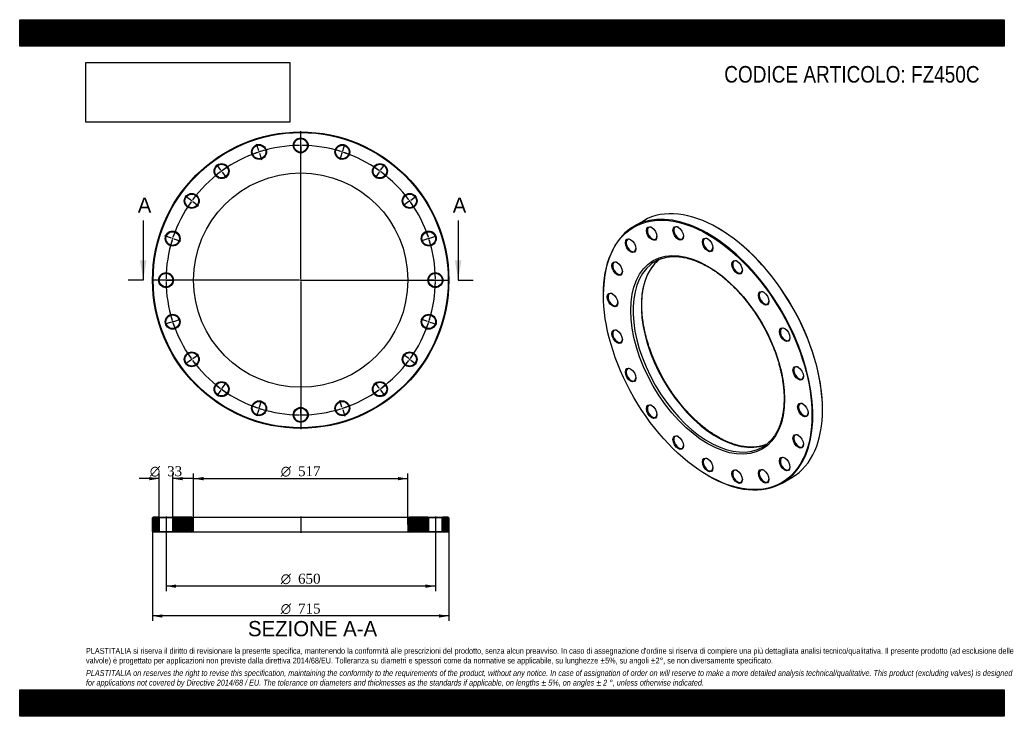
# Model space of a CAD drawing. Header units: millimetres. Extents: x 0 to 2376, y 0 to 1680.
import ezdxf
from ezdxf.enums import TextEntityAlignment as Align
from ezdxf.lldxf.tags import DXFTag

# ---------------------------------------------------------------- set-up
doc = ezdxf.new("R2010")
doc.units = ezdxf.units.MM
doc.header["$LTSCALE"] = 8
for name, color, linetype in [('Default', 7, 'Continuous'), ('DV2_Default', 7, 'Continuous'), ('DV3_Default', 7, 'Continuous'), ('FZ450C', 7, 'Continuous')]:
    doc.layers.add(name, color=color, linetype=linetype)
doc.styles.add('SEACAD_Solid_Edge_ANSI', font='seans.ttf')
doc.styles.add('SEACAD_Solid_Edge_ANSI1_Symbols', font='semeca1.ttf')
doc.styles.add('SEACAD_Times_New_Roman', font='times.ttf')
tags = doc.linetypes.add('CENTER2', pattern=[28.575, 19.05, -3.175, 3.175, -3.175]).pattern_tags.tags
tags[10:11] = [DXFTag(74, 4), DXFTag(75, 0), DXFTag(340, '0'), DXFTag(46, 0.0), DXFTag(50, 0.0), DXFTag(44, 0.0), DXFTag(45, 0.0)]
tags[8:9] = [DXFTag(74, 4), DXFTag(75, 0), DXFTag(340, '0'), DXFTag(46, 0.0), DXFTag(50, 0.0), DXFTag(44, 0.0), DXFTag(45, 0.0)]
tags[6:7] = [DXFTag(74, 4), DXFTag(75, 0), DXFTag(340, '0'), DXFTag(46, 0.0), DXFTag(50, 0.0), DXFTag(44, 0.0), DXFTag(45, 0.0)]
tags[4:5] = [DXFTag(74, 4), DXFTag(75, 0), DXFTag(340, '0'), DXFTag(46, 0.0), DXFTag(50, 0.0), DXFTag(44, 0.0), DXFTag(45, 0.0)]
picture_1 = doc.add_image_def('image1.jpg', size_in_pixel=(4302, 1260))

# ---------------------------------------------------------------- blocks, each defined once
blk = doc.blocks.new('SE')
at = {"layer": 'FZ450C', "color": 7, "linetype": 'Continuous'}
for p, q in [((1505.8, 1195.3), (1482.5, 1181.8)), ((1685.6, 1177), (1684.6, 1177.6)), ((1408.5, 1018.1), (1408.5, 1016.9)), ((1937.4, 739.7), (1937.4, 740.9)), ((1660.2, 580.9), (1661.2, 580.3)), ((1840, 562.6), (1863.3, 576.1))]:
    blk.add_line(p, q, dxfattribs=at)
for centre, major_axis in [((1660.2, 871.6), (-178, 308.3)), ((1525.1, 1164.3), (9, -15.6)), ((1589.2, 1165), (9, -15.6)), ((1660.2, 871.6), (131.3, -227.3)), ((1474.3, 1134.9), (9, -15.6)), ((1660.2, 1136.9), (9, -15.6)), ((1441.6, 1079.8), (9, -15.6)), ((1731.2, 1083), (9, -15.6)), ((1430.4, 1004.3), (9, -15.6)), ((1795.3, 1008.3), (9, -15.6)), ((1441.6, 915.8), (9, -15.6)), ((1846.1, 920.2), (9, -15.6)), ((1474.3, 822.9), (9, -15.6)), ((1878.7, 827.4), (9, -15.6)), ((1525.1, 734.9), (9, -15.6)), ((1890, 738.9), (9, -15.6)), ((1589.2, 660.2), (9, -15.6)), ((1878.7, 663.4), (9, -15.6)), ((1660.2, 606.2), (9, -15.6)), ((1846.1, 608.3), (9, -15.6)), ((1731.2, 578.2), (9, -15.6)), ((1795.3, 578.9), (9, -15.6))]:
    blk.add_ellipse(centre, major_axis=major_axis, ratio=0.57735, dxfattribs=at)
for centre, major_axis, start_param, end_param in [((1684.6, 885.7), (-178.8, 309.6), 3.141593, 6.283185), ((1661.2, 872.2), (178.8, -309.6), 0, 3.926991), ((1526.2, 1164.9), (-8.3, 14.3), 0, 3.882511), ((1526.2, 1164.9), (-8.3, 14.3), 5.542267, 6.283185), ((1590.2, 1165.6), (-8.3, 14.3), 0, 3.882511), ((1590.2, 1165.6), (-8.3, 14.3), 5.542267, 6.283185), ((1685.6, 886.3), (178, -308.3), 0.785398, 2.356194), ((1475.3, 1135.5), (-8.3, 14.3), 0, 3.882511), ((1475.3, 1135.5), (-8.3, 14.3), 5.542267, 6.283185), ((1661.2, 1137.6), (-8.3, 14.3), 0, 3.882511), ((1661.2, 1137.6), (-8.3, 14.3), 5.542267, 6.283185), ((1442.7, 1080.4), (-8.3, 14.3), 0, 3.882511), ((1442.7, 1080.4), (-8.3, 14.3), 5.542267, 6.283185), ((1682.8, 884.6), (129.3, -223.9), 3.229197, 6.19654), ((1663, 873.2), (-129.3, 223.9), 0, 0.087316), ((1663, 873.2), (-129.3, 223.9), 6.195993, 6.283185), ((1682.8, 884.6), (129.3, -223.9), 3.21826, 3.229197), ((1732.3, 1083.6), (-8.3, 14.3), 0, 3.882511), ((1732.3, 1083.6), (-8.3, 14.3), 5.542267, 6.283185), ((1663, 873.2), (-129.3, 223.9), 0.087316, 3.053248), ((1796.3, 1008.9), (-8.3, 14.3), 0, 3.882511), ((1796.3, 1008.9), (-8.3, 14.3), 5.542267, 6.283185), ((1431.4, 1004.9), (-8.3, 14.3), 0, 3.882511), ((1431.4, 1004.9), (-8.3, 14.3), 5.542267, 6.283185), ((1442.7, 916.4), (-8.3, 14.3), 0, 3.882511), ((1442.7, 916.4), (-8.3, 14.3), 5.542267, 6.283185), ((1847.2, 920.8), (-8.3, 14.3), 0, 3.882511), ((1847.2, 920.8), (-8.3, 14.3), 5.542267, 6.283185), ((1475.3, 823.6), (-8.3, 14.3), 0, 3.882511), ((1475.3, 823.6), (-8.3, 14.3), 5.542267, 6.283185), ((1879.8, 828), (-8.3, 14.3), 0, 3.882511), ((1879.8, 828), (-8.3, 14.3), 5.542267, 6.283185), ((1526.2, 735.5), (-8.3, 14.3), 0, 3.882511), ((1526.2, 735.5), (-8.3, 14.3), 5.542267, 6.283185), ((1891.1, 739.5), (-8.3, 14.3), 0, 3.882511), ((1891.1, 739.5), (-8.3, 14.3), 5.542267, 6.283185), ((1590.2, 660.8), (-8.3, 14.3), 0, 3.882511), ((1590.2, 660.8), (-8.3, 14.3), 5.542267, 6.283185), ((1879.8, 664), (-8.3, 14.3), 0, 3.882511), ((1879.8, 664), (-8.3, 14.3), 5.542267, 6.283185), ((1663, 873.2), (-129.3, 223.9), 3.053248, 3.229214), ((1682.8, 884.6), (129.3, -223.9), -0.086645, -0.076667), ((1661.2, 606.8), (-8.3, 14.3), 0, 3.882511), ((1661.2, 606.8), (-8.3, 14.3), 5.542267, 6.283185), ((1847.2, 608.9), (-8.3, 14.3), 0, 3.882511), ((1847.2, 608.9), (-8.3, 14.3), 5.542267, 6.283185), ((1732.3, 578.8), (-8.3, 14.3), 5.542267, 6.283185), ((1796.3, 579.5), (-8.3, 14.3), 5.542267, 6.283185), ((1661.2, 872.2), (178.8, -309.6), 5.497787, 6.283185), ((1732.3, 578.8), (-8.3, 14.3), 0, 3.882511), ((1796.3, 579.5), (-8.3, 14.3), 0, 3.882511)]:
    blk.add_ellipse(centre, major_axis=major_axis, ratio=0.57735, start_param=start_param, end_param=end_param, dxfattribs=at)
for points, knots in [([(1684.8, 673.8), (1683.4, 674.6), (1679.8, 676.7), (1673.3, 680.8), (1665.9, 685.8), (1658.4, 691.2), (1651, 696.9), (1643.6, 703), (1636.3, 709.3), (1629, 716), (1621.9, 722.9), (1614.8, 730.2), (1607.9, 737.7), (1601.1, 745.4), (1594.5, 753.4), (1588, 761.6), (1581.6, 770), (1575.5, 778.6), (1569.5, 787.5), (1563.7, 796.4), (1558.1, 805.5), (1552.7, 814.8), (1547.6, 824.2), (1542.7, 833.7), (1538, 843.2), (1533.6, 852.9), (1529.4, 862.6), (1525.5, 872.3), (1521.9, 882.1), (1518.5, 891.8), (1515.5, 901.6), (1512.7, 911.3), (1510.2, 921), (1508, 930.6), (1506.1, 940.1), (1504.5, 949.5), (1503.2, 958.9), (1502.2, 968), (1501.6, 977.1), (1501.2, 986), (1501.2, 994.7), (1501.4, 1003.2), (1502, 1011.5), (1502.8, 1019.6), (1504, 1027.4), (1505.5, 1035), (1507.3, 1042.4), (1509.3, 1049.5), (1511.7, 1056.3), (1514.3, 1062.8), (1517.3, 1069), (1520.5, 1074.8), (1523.9, 1080.4), (1527.7, 1085.6), (1531.7, 1090.6), (1536, 1095.1), (1539.9, 1098.7), (1542.2, 1100.6), (1543.1, 1101.3)], [0, 0, 0, 0, 0.009524, 0.027649, 0.045778, 0.063908, 0.082041, 0.100177, 0.118316, 0.136457, 0.154602, 0.172749, 0.190899, 0.209051, 0.227205, 0.245361, 0.263518, 0.281677, 0.299837, 0.317998, 0.33616, 0.354322, 0.372484, 0.390645, 0.408806, 0.426966, 0.445125, 0.463282, 0.481438, 0.499591, 0.517743, 0.535892, 0.554038, 0.572182, 0.590322, 0.608459, 0.626592, 0.644723, 0.66285, 0.680974, 0.699095, 0.717214, 0.735331, 0.753448, 0.771565, 0.789685, 0.807809, 0.825939, 0.844079, 0.862233, 0.880405, 0.898598, 0.916818, 0.935068, 0.953352, 0.971672, 0.990029, 1, 1, 1, 1]), ([(1545.2, 1102.5), (1545.8, 1102.8), (1548.1, 1103.7), (1552.7, 1105.2), (1558.7, 1106.7), (1565, 1107.8), (1571.4, 1108.6), (1577.9, 1108.9), (1584.6, 1108.8), (1591.4, 1108.3), (1598.4, 1107.5), (1605.4, 1106.2), (1612.6, 1104.5), (1619.8, 1102.5), (1627.1, 1100), (1634.5, 1097.2), (1642, 1094), (1649.4, 1090.4), (1656.9, 1086.4), (1664.5, 1082.1), (1672, 1077.4), (1679.5, 1072.4), (1686.9, 1067), (1694.4, 1061.3), (1701.8, 1055.3), (1709.1, 1049), (1716.3, 1042.3), (1723.5, 1035.4), (1730.5, 1028.2), (1737.4, 1020.7), (1744.2, 1013), (1750.9, 1005), (1757.4, 996.8), (1763.8, 988.4), (1770, 979.8), (1776, 971), (1781.8, 962), (1787.4, 952.9), (1792.7, 943.7), (1797.9, 934.3), (1802.8, 924.8), (1807.5, 915.3), (1812, 905.6), (1816.1, 895.9), (1820.1, 886.2), (1823.7, 876.4), (1827.1, 866.7), (1830.2, 856.9), (1833, 847.2), (1835.5, 837.5), (1837.7, 827.9), (1839.6, 818.4), (1841.2, 809), (1842.5, 799.6), (1843.5, 790.4), (1844.2, 781.4), (1844.6, 772.5), (1844.7, 763.8), (1844.4, 755.2), (1843.9, 746.9), (1843, 738.8), (1841.9, 731), (1840.4, 723.3), (1838.7, 716), (1836.6, 708.9), (1834.3, 702.1), (1831.7, 695.5), (1828.8, 689.3), (1825.6, 683.4), (1822.1, 677.8), (1818.4, 672.6), (1814.4, 667.6), (1810.2, 663.1), (1806.2, 659.3), (1803.8, 657.4), (1802.7, 656.6)], [0, 0, 0, 0, 0.004179, 0.018278, 0.032358, 0.046414, 0.060444, 0.074446, 0.088423, 0.102376, 0.116308, 0.130223, 0.144123, 0.158012, 0.171894, 0.185769, 0.19964, 0.213509, 0.227377, 0.241245, 0.255114, 0.268984, 0.282855, 0.296729, 0.310605, 0.324483, 0.338363, 0.352245, 0.366129, 0.380016, 0.393904, 0.407793, 0.421685, 0.435577, 0.44947, 0.463365, 0.47726, 0.491155, 0.505051, 0.518947, 0.532842, 0.546737, 0.560631, 0.574525, 0.588417, 0.602308, 0.616198, 0.630086, 0.643972, 0.657856, 0.671738, 0.685617, 0.699494, 0.713368, 0.72724, 0.741109, 0.754976, 0.768841, 0.782704, 0.796565, 0.810427, 0.824289, 0.838152, 0.852018, 0.865889, 0.879768, 0.893657, 0.907559, 0.921477, 0.935416, 0.949378, 0.963365, 0.97738, 0.991423, 1, 1, 1, 1]), ([(1800.7, 655.4), (1800.2, 655.2), (1798, 654.2), (1793.5, 652.8), (1787.5, 651.2), (1781.3, 650.1), (1774.9, 649.3), (1768.4, 649), (1761.7, 649), (1754.9, 649.5), (1747.9, 650.3), (1740.9, 651.6), (1733.7, 653.2), (1726.5, 655.2), (1719.2, 657.7), (1711.8, 660.5), (1704.4, 663.6), (1696.9, 667.2), (1690.3, 670.7), (1686.5, 672.8), (1684.8, 673.8)], [0, 0, 0, 0, 0.014488, 0.074467, 0.134367, 0.194167, 0.253854, 0.313427, 0.372888, 0.432248, 0.491518, 0.550713, 0.609847, 0.668933, 0.727983, 0.787007, 0.846014, 0.905011, 0.964004, 1, 1, 1, 1])]:
    blk.add_open_spline(points, degree=3, knots=knots, dxfattribs=at)
blk = doc.blocks.new('SE1')
at = {"layer": 'Default', "color": 7, "linetype": 'CENTER2'}
for start, end in [(108.5289, 125.4711), (90.5289, 107.4711), (72.5289, 89.4711), (54.5289, 71.4711), (126.5289, 143.4711), (36.5289, 53.4711), (144.5289, 161.4711), (18.5289, 35.4711), (162.5289, 179.4711), (0.5289, 17.4711), (180.5289, 197.4711), (342.5289, 359.4711), (198.5289, 215.4711), (324.5289, 341.4711), (216.5289, 233.4711), (306.5289, 323.4711), (234.5289, 251.4711), (288.5289, 305.4711), (252.5289, 269.4711), (270.5289, 287.4711)]:
    blk.add_arc((678.1, 1051.9), 325, start, end, dxfattribs=at)
at = {"layer": 'DV2_Default', "color": 7, "linetype": 'CENTER2'}
for p, q in [((678.1, 1054.9), (678.1, 1411.1)), ((576.8, 1363.8), (571.6, 1379.8)), ((678.1, 1379.9), (678.1, 1396.6)), ((678.1, 1375.4), (678.1, 1378.4)), ((779.5, 1363.8), (784.7, 1379.8)), ((578.2, 1359.6), (577.3, 1362.4)), ((578.6, 1358.1), (583.8, 1342.2)), ((678.1, 1373.9), (678.1, 1357.1)), ((777.7, 1358.1), (772.5, 1342.2)), ((778.1, 1359.6), (779, 1362.4)), ((485.4, 1317.2), (475.5, 1330.8)), ((870.9, 1317.2), (880.8, 1330.8)), ((488, 1313.6), (486.2, 1316)), ((488.9, 1312.4), (498.7, 1298.8)), ((867.4, 1312.4), (857.6, 1298.8)), ((868.3, 1313.6), (870.1, 1316)), ((412.8, 1244.7), (399.2, 1254.5)), ((416.4, 1242), (414, 1243.8)), ((417.6, 1241.2), (431.2, 1231.3)), ((938.7, 1241.2), (925.1, 1231.3)), ((939.9, 1242), (942.3, 1243.8)), ((943.5, 1244.7), (957.1, 1254.5)), ((366.2, 1153.2), (350.3, 1158.4)), ((370.5, 1151.9), (367.6, 1152.8)), ((371.9, 1151.4), (387.8, 1146.2)), ((984.4, 1151.4), (968.5, 1146.2)), ((985.8, 1151.9), (988.7, 1152.8)), ((990.1, 1153.2), (1006, 1158.4)), ((675.1, 1051.9), (318.9, 1051.9)), ((350.1, 1051.9), (333.4, 1051.9)), ((354.6, 1051.9), (351.6, 1051.9)), ((356.1, 1051.9), (372.9, 1051.9)), ((679.6, 1051.9), (676.6, 1051.9)), ((678.1, 1053.4), (678.1, 1050.4)), ((678.1, 1048.9), (678.1, 692.6)), ((681.1, 1051.9), (1037.4, 1051.9)), ((1000.1, 1051.9), (983.4, 1051.9)), ((1000.1, 1051.9), (984.9, 1051.9)), ((1001.6, 1051.9), (1004.6, 1051.9)), ((1001.6, 1051.9), (1004.6, 1051.9)), ((1006.1, 1051.9), (1021.4, 1051.9)), ((1006.1, 1051.9), (1022.9, 1051.9)), ((366.2, 950.5), (350.3, 945.4)), ((370.5, 951.9), (367.6, 951)), ((371.9, 952.4), (387.8, 957.6)), ((984.4, 952.4), (968.5, 957.6)), ((985.8, 951.9), (988.7, 951)), ((990.1, 950.5), (1006, 945.4)), ((412.8, 859.1), (399.2, 849.2)), ((416.4, 861.7), (414, 860)), ((417.6, 862.6), (431.2, 872.5)), ((938.7, 862.6), (925.1, 872.5)), ((939.9, 861.7), (942.3, 860)), ((943.5, 859.1), (957.1, 849.2)), ((485.4, 786.5), (475.5, 773)), ((488, 790.2), (486.2, 787.7)), ((488.9, 791.4), (498.7, 804.9)), ((867.4, 791.4), (857.6, 804.9)), ((868.3, 790.2), (870.1, 787.7)), ((870.9, 786.5), (880.8, 773)), ((578.6, 745.6), (583.8, 761.6)), ((777.7, 745.6), (772.5, 761.6)), ((576.8, 739.9), (571.6, 724)), ((578.2, 744.2), (577.3, 741.4)), ((678.1, 729.9), (678.1, 746.6)), ((778.1, 744.2), (779, 741.4)), ((779.5, 739.9), (784.7, 724)), ((678.1, 728.4), (678.1, 725.4)), ((678.1, 723.9), (678.1, 707.1))]:
    blk.add_line(p, q, dxfattribs=at)
for start, end in [(108.5289, 111.4818), (107.7356, 108.2644), (104.5182, 107.4711), (90.5289, 93.4818), (89.7356, 90.2644), (86.5182, 89.4711), (72.5289, 75.4818), (71.7356, 72.2644), (68.5182, 71.4711), (126.5289, 129.4818), (125.7356, 126.2644), (122.5182, 125.4711), (54.5289, 57.4818), (53.7356, 54.2644), (50.5182, 53.4711), (144.5289, 147.4818), (143.7356, 144.2644), (140.5182, 143.4711), (36.5289, 39.4818), (35.7356, 36.2644), (32.5182, 35.4711), (158.5182, 161.4711), (18.5289, 21.4818), (162.5289, 165.4818), (161.7356, 162.2644), (17.7356, 18.2644), (14.5182, 17.4711), (176.5182, 179.4711), (0.5289, 3.4818), (0.5289, 3.2174), (179.7356, 180.2644), (180.5289, 183.4818), (356.5182, 359.4711), (356.7826, 359.4711), (359.7356, 0.2644), (359.7356, 0.2644), (194.5182, 197.4711), (197.7356, 198.2644), (341.7356, 342.2644), (342.5289, 345.4818), (198.5289, 201.4818), (338.5182, 341.4711), (212.5182, 215.4711), (215.7356, 216.2644), (216.5289, 219.4818), (320.5182, 323.4711), (323.7356, 324.2644), (324.5289, 327.4818), (230.5182, 233.4711), (233.7356, 234.2644), (234.5289, 237.4818), (302.5182, 305.4711), (305.7356, 306.2644), (306.5289, 309.4818), (248.5182, 251.4711), (251.7356, 252.2644), (252.5289, 255.4818), (284.5182, 287.4711), (287.7356, 288.2644), (288.5289, 291.4818), (266.5182, 269.4711), (269.7356, 270.2644), (270.5289, 273.4818)]:
    blk.add_arc((678.1, 1051.9), 325, start, end, dxfattribs=at)
at = {"layer": 'FZ450C', "color": 7, "linetype": 'Continuous'}
for centre, radius in [((678.1, 1051.9), 357.5), ((678.1, 1051.9), 356), ((577.7, 1361), 18), ((678.1, 1376.9), 18), ((678.1, 1376.9), 16.5), ((778.6, 1361), 18), ((577.7, 1361), 16.5), ((778.6, 1361), 16.5), ((487.1, 1314.8), 18), ((487.1, 1314.8), 16.5), ((869.2, 1314.8), 18), ((869.2, 1314.8), 16.5), ((678.1, 1051.9), 258.5), ((415.2, 1242.9), 18), ((415.2, 1242.9), 16.5), ((941.1, 1242.9), 18), ((941.1, 1242.9), 16.5), ((369.1, 1152.3), 18), ((369.1, 1152.3), 16.5), ((987.2, 1152.3), 18), ((987.2, 1152.3), 16.5), ((353.1, 1051.9), 18), ((1003.1, 1051.9), 18), ((353.1, 1051.9), 16.5), ((1003.1, 1051.9), 16.5), ((369.1, 951.5), 18), ((369.1, 951.5), 16.5), ((987.2, 951.5), 18), ((987.2, 951.5), 16.5), ((415.2, 860.9), 18), ((415.2, 860.9), 16.5), ((941.1, 860.9), 18), ((941.1, 860.9), 16.5), ((487.1, 789), 18), ((487.1, 789), 16.5), ((869.2, 789), 18), ((869.2, 789), 16.5), ((577.7, 742.8), 18), ((778.6, 742.8), 18), ((577.7, 742.8), 16.5), ((678.1, 726.9), 18), ((678.1, 726.9), 16.5), ((778.6, 742.8), 16.5)]:
    blk.add_circle(centre, radius, dxfattribs=at)
blk = doc.blocks.new('SE3')
at = {"color": 7, "linetype": 'Continuous', "style": 'SEACAD_Solid_Edge_ANSI'}
blk.add_text('A', height=36.8, dxfattribs=at).set_placement((284.9, 1251.1), align=Align.TOP_LEFT)
blk = doc.blocks.new('SE4')
at = {"color": 7, "linetype": 'Continuous', "style": 'SEACAD_Solid_Edge_ANSI'}
blk.add_text('A', height=36.8, dxfattribs=at).set_placement((1044.9, 1251.1), align=Align.TOP_LEFT)
blk = doc.blocks.new('SEANNOT_GROUP')
at = {"linetype": 'Continuous'}
blk.add_hatch(color=7, dxfattribs=at).paths.add_polyline_path([(290.1, 1099.9), (298.1, 1051.9), (306.1, 1099.9)])
at = {"color": 7, "linetype": 'Continuous'}
blk.add_lwpolyline([(298.1, 1195.9), (298.1, 1051.9)], dxfattribs=at)
blk = doc.blocks.new('SEANNOT_GROUP1')
at = {"linetype": 'Continuous'}
blk.add_hatch(color=7, dxfattribs=at).paths.add_polyline_path([(1050.1, 1099.9), (1058.1, 1051.9), (1066.1, 1099.9)])
at = {"color": 7, "linetype": 'Continuous'}
blk.add_lwpolyline([(1058.1, 1195.9), (1058.1, 1051.9)], dxfattribs=at)
blk = doc.blocks.new('SE2')
at = {"layer": 'Default', "color": 7, "linetype": 'CENTER2'}
for p, q in [((298.1, 1051.9), (262.1, 1051.9)), ((1058.1, 1051.9), (1094.1, 1051.9))]:
    blk.add_line(p, q, dxfattribs=at)
at = {"layer": 'Default'}
for name in ['SE3', 'SE4', 'SEANNOT_GROUP', 'SEANNOT_GROUP1']:
    blk.add_blockref(name, (0, 0), dxfattribs=at)
blk = doc.blocks.new('SE5')
at = {"layer": 'FZ450C', "linetype": 'Continuous'}
h = blk.add_hatch(dxfattribs=at)
h.set_pattern_fill('LINE', scale=0.62992, angle=45, style=0)
h.paths.add_polyline_path([(335.1, 480.2), (322.1, 480.2), (320.6, 478.7), (320.6, 445.7), (322.1, 444.2), (335.1, 444.2), (336.6, 445.7), (336.6, 478.7)])
h = blk.add_hatch(dxfattribs=at)
h.set_pattern_fill('LINE', scale=0.62992, angle=45, style=0)
edge = h.paths.add_edge_path()
edge.add_line((371.1, 444.2), (415.6, 444.2))
edge.add_arc((415.6, 448.2), 4, 270, 360)
edge.add_line((419.6, 448.2), (419.6, 476.2))
edge.add_arc((415.6, 476.2), 4, 0, 90)
edge.add_line((415.6, 480.2), (371.1, 480.2))
edge.add_line((371.1, 480.2), (369.6, 478.7))
edge.add_line((369.6, 478.7), (369.6, 445.7))
edge.add_line((369.6, 445.7), (371.1, 444.2))
h = blk.add_hatch(dxfattribs=at)
h.set_pattern_fill('LINE', scale=0.629921, angle=45, style=0)
edge = h.paths.add_edge_path()
edge.add_line((986.6, 445.7), (986.6, 478.7))
edge.add_line((986.6, 478.7), (985.1, 480.2))
edge.add_line((985.1, 480.2), (940.6, 480.2))
edge.add_arc((940.6, 476.2), 4, 90, 180)
edge.add_line((936.6, 476.2), (936.6, 448.2))
edge.add_arc((940.6, 448.2), 4, 180, 270)
edge.add_line((940.6, 444.2), (985.1, 444.2))
edge.add_line((985.1, 444.2), (986.6, 445.7))
h = blk.add_hatch(dxfattribs=at)
h.set_pattern_fill('LINE', scale=0.629921, angle=45, style=0)
h.paths.add_polyline_path([(1019.6, 478.7), (1019.6, 445.7), (1021.1, 444.2), (1034.1, 444.2), (1035.6, 445.7), (1035.6, 478.7), (1034.1, 480.2), (1021.1, 480.2)])
at = {"layer": 'DV3_Default', "color": 7, "linetype": 'CENTER2'}
for p, q in [((353.1, 482), (353.1, 442.5)), ((678.1, 482), (678.1, 442.5)), ((1003.1, 482), (1003.1, 442.5))]:
    blk.add_line(p, q, dxfattribs=at)
at = {"layer": 'FZ450C', "color": 7, "linetype": 'Continuous'}
for p, q in [((322.1, 480.2), (320.6, 478.7)), ((320.6, 445.7), (320.6, 478.7)), ((335.1, 480.2), (322.1, 480.2)), ((335.1, 480.2), (371.1, 480.2)), ((335.1, 480.2), (336.6, 478.7)), ((369.6, 478.7), (336.6, 478.7)), ((336.6, 478.7), (336.6, 445.7)), ((369.6, 478.7), (371.1, 480.2)), ((369.6, 445.7), (369.6, 478.7)), ((415.6, 480.2), (371.1, 480.2)), ((415.6, 480.2), (940.6, 480.2)), ((419.6, 448.2), (419.6, 476.2)), ((936.6, 476.2), (936.6, 448.2)), ((985.1, 480.2), (940.6, 480.2)), ((985.1, 480.2), (1021.1, 480.2)), ((985.1, 480.2), (986.6, 478.7)), ((1019.6, 478.7), (986.6, 478.7)), ((986.6, 478.7), (986.6, 445.7)), ((1019.6, 478.7), (1021.1, 480.2)), ((1019.6, 445.7), (1019.6, 478.7)), ((1034.1, 480.2), (1021.1, 480.2)), ((1035.6, 478.7), (1034.1, 480.2)), ((1035.6, 478.7), (1035.6, 445.7)), ((320.6, 445.7), (322.1, 444.2)), ((335.1, 444.2), (322.1, 444.2)), ((336.6, 445.7), (335.1, 444.2)), ((371.1, 444.2), (335.1, 444.2)), ((336.6, 445.7), (369.6, 445.7)), ((371.1, 444.2), (369.6, 445.7)), ((415.6, 444.2), (371.1, 444.2)), ((940.6, 444.2), (415.6, 444.2)), ((985.1, 444.2), (940.6, 444.2)), ((986.6, 445.7), (985.1, 444.2)), ((1021.1, 444.2), (985.1, 444.2)), ((986.6, 445.7), (1019.6, 445.7)), ((1021.1, 444.2), (1019.6, 445.7)), ((1034.1, 444.2), (1021.1, 444.2)), ((1034.1, 444.2), (1035.6, 445.7))]:
    blk.add_line(p, q, dxfattribs=at)
for centre, start, end in [((415.6, 476.2), 0, 90), ((940.6, 476.2), 90, 180), ((415.6, 448.2), 270, 0), ((940.6, 448.2), 180, 270)]:
    blk.add_arc(centre, 4, start, end, dxfattribs=at)
blk = doc.blocks.new('GDimGGroup')
at = {"layer": 'Default', "linetype": 'Continuous'}
for points in [[(443.6, 577.2), (419.6, 573.2), (443.6, 569.2)], [(912.6, 577.2), (912.6, 569.2), (936.6, 573.2)]]:
    blk.add_hatch(color=7, dxfattribs=at).paths.add_polyline_path(points)
at = {"layer": 'Default', "color": 7, "linetype": 'Continuous'}
for p, q in [((419.6, 462.2), (419.6, 585.2)), ((419.6, 573.2), (936.6, 573.2)), ((936.6, 462.2), (936.6, 585.2))]:
    blk.add_line(p, q, dxfattribs=at)
for s, style, p in [('O', 'SEACAD_Solid_Edge_ANSI1_Symbols', (630, 603.2)), ('517', 'SEACAD_Times_New_Roman', (671.7, 603.2))]:
    blk.add_text(s, height=24, dxfattribs=dict(at, style=style)).set_placement(p, align=Align.TOP_LEFT)
blk = doc.blocks.new('GDimGGroup1')
at = {"layer": 'Default', "linetype": 'Continuous'}
for points in [[(344.6, 237.9), (344.6, 245.9), (320.6, 241.9)], [(1011.6, 237.9), (1035.6, 241.9), (1011.6, 245.9)]]:
    blk.add_hatch(color=7, dxfattribs=at).paths.add_polyline_path(points)
at = {"layer": 'Default', "color": 7, "linetype": 'Continuous'}
for p, q in [((320.6, 462.2), (320.6, 229.9)), ((1035.6, 462.2), (1035.6, 229.9)), ((1035.6, 241.9), (320.6, 241.9))]:
    blk.add_line(p, q, dxfattribs=at)
for s, style, p in [('O', 'SEACAD_Solid_Edge_ANSI1_Symbols', (630, 271.9)), ('715', 'SEACAD_Times_New_Roman', (671.7, 271.9))]:
    blk.add_text(s, height=24, dxfattribs=dict(at, style=style)).set_placement(p, align=Align.TOP_LEFT)
blk = doc.blocks.new('GDimGGroup2')
at = {"layer": 'Default', "linetype": 'Continuous'}
for points in [[(377.1, 309.9), (377.1, 317.9), (353.1, 313.9)], [(979.1, 309.9), (1003.1, 313.9), (979.1, 317.9)]]:
    blk.add_hatch(color=7, dxfattribs=at).paths.add_polyline_path(points)
at = {"layer": 'Default', "color": 7, "linetype": 'Continuous'}
for p, q in [((353.1, 444.2), (353.1, 301.9)), ((1003.1, 444.2), (1003.1, 301.9)), ((1003.1, 313.9), (353.1, 313.9))]:
    blk.add_line(p, q, dxfattribs=at)
for s, style, p in [('O', 'SEACAD_Solid_Edge_ANSI1_Symbols', (630, 343.9)), ('650', 'SEACAD_Times_New_Roman', (671.7, 343.9))]:
    blk.add_text(s, height=24, dxfattribs=dict(at, style=style)).set_placement(p, align=Align.TOP_LEFT)
blk = doc.blocks.new('GDimGGroup3')
at = {"layer": 'Default', "linetype": 'Continuous'}
for points in [[(312.6, 577.2), (312.6, 569.2), (336.6, 573.2)], [(393.6, 577.2), (369.6, 573.2), (393.6, 569.2)]]:
    blk.add_hatch(color=7, dxfattribs=at).paths.add_polyline_path(points)
at = {"layer": 'Default', "color": 7, "linetype": 'Continuous'}
for p, q in [((336.6, 573.2), (288.6, 573.2)), ((336.6, 478.7), (336.6, 585.2)), ((369.6, 478.7), (369.6, 585.2)), ((417.6, 573.2), (369.6, 573.2))]:
    blk.add_line(p, q, dxfattribs=at)
for s, style, p in [('O', 'SEACAD_Solid_Edge_ANSI1_Symbols', (314.1, 603.2)), ('33', 'SEACAD_Times_New_Roman', (355.8, 603.2))]:
    blk.add_text(s, height=24, dxfattribs=dict(at, style=style)).set_placement(p, align=Align.TOP_LEFT)

msp = doc.modelspace()

# ---------------------------------------------------------------- hatches: boundary and pattern name
at = {"layer": 'Default', "linetype": 'Continuous'}
h = msp.add_hatch(dxfattribs=at)
h.set_pattern_fill('LINE', scale=0.629921, angle=45, style=0)
h.paths.add_polyline_path([(2376, 1616), (2376, 1680), (0, 1680), (0, 1616)])
for points in [[(2376, 1616), (2376, 1680), (0, 1680), (0, 1616)], [(2376, 0), (2376, 64), (0, 64), (0, 0)]]:
    msp.add_hatch(color=7, dxfattribs=at).paths.add_polyline_path(points)
h = msp.add_hatch(dxfattribs=at)
h.set_pattern_fill('LINE', scale=0.629921, angle=45, style=0)
h.paths.add_polyline_path([(2376, 0), (2376, 64), (0, 64), (0, 0)])

# ---------------------------------------------------------------- linework, layer by layer
at = {"layer": 'Default', "color": 7, "linetype": 'Continuous'}
for p, q in [((0, 1680), (2376, 1680)), ((0, 1616), (0, 1680)), ((2376, 1680), (2376, 1616)), ((2376, 1616), (0, 1616)), ((0, 64), (2376, 64)), ((0, 0), (0, 64)), ((2376, 64), (2376, 0)), ((2376, 0), (0, 0))]:
    msp.add_line(p, q, dxfattribs=at)

# ---------------------------------------------------------------- block references
at = {"layer": 'Default'}
for name in ['SE1', 'SE2', 'SE', 'GDimGGroup3', 'GDimGGroup', 'SE5', 'GDimGGroup1', 'GDimGGroup2']:
    msp.add_blockref(name, (0, 0), dxfattribs=at)

# ---------------------------------------------------------------- texts
at = {"layer": 'Default', "color": 7, "linetype": 'Continuous', "style": 'SEACAD_Solid_Edge_ANSI'}
msp.add_text('SEZIONE A-A', height=36.8, dxfattribs=at).set_placement((550.8, 229.8), align=Align.TOP_LEFT)
at = {"layer": 'Default', "attachment_point": 1}
for s, insert, char_height, width in [('{\\fArial Narrow|b0||i0||c0|p34;\\C7;\\H40.;\\W1.;CODICE ARTICOLO: FZ450C}', (1700.2, 1568.3), 40, 634.397), ("{\\fArial Narrow|b0||i0||c0|p34;\\C7;\\H14.;\\W1.;PLASTITALIA si riserva il diritto di revisionare la presente specifica, mantenendo la conformità alle prescrizioni del prodotto, senza alcun preavviso. In caso di assegnazione d'ordine si riserva di compiere una più dettagliata analisi tecnico/qualitativa. Il presente prodotto (ad esclusione delle \\P}{\\fArial Narrow|b0||i0||c0|p34;\\C7;\\H14.;\\W1.;valvole) è progettato per applicazioni non previste dalla direttiva 2014/68/EU. Tolleranza su diametri e spessori come da normative se applicabile, su lunghezze ±5%, su angoli ±2°, se non diversamente specificato.\\P}{\\fArial Narrow|b0||i0||c0|p34;\\C7;\\H4.;\\W1.;   \\P}{\\fArial Narrow|b0||i1||c0|p34;\\C7;\\H14.;\\W1.;PLASTITALIA on reserves the right to revise this specification, maintaining the conformity to the requirements of the product, without any notice. In case of assignation of order on will reserve to make a more detailed analysis technical/qualitative. This product (excluding valves) is designed \\P}{\\fArial Narrow|b0||i1||c0|p34;\\C7;\\H14.;\\W1.;for applications not covered by Directive 2014/68 / EU. The tolerance on diameters and thicknesses as the standards if applicable, on lengths ± 5%, on angles ± 2 °, unless otherwise indicated.\\P}", (160, 164.8), 14, 2056)]:
    msp.add_mtext(s, dxfattribs=dict(at, insert=insert, char_height=char_height, width=width))

# ---------------------------------------------------------------- pictures from other files: only their frames are drawn
image = msp.add_image(picture_1, insert=(160, 1432.8), size_in_units=(491.7, 144))
image.dxf.flags = 7

doc.saveas('drawing.dxf')
